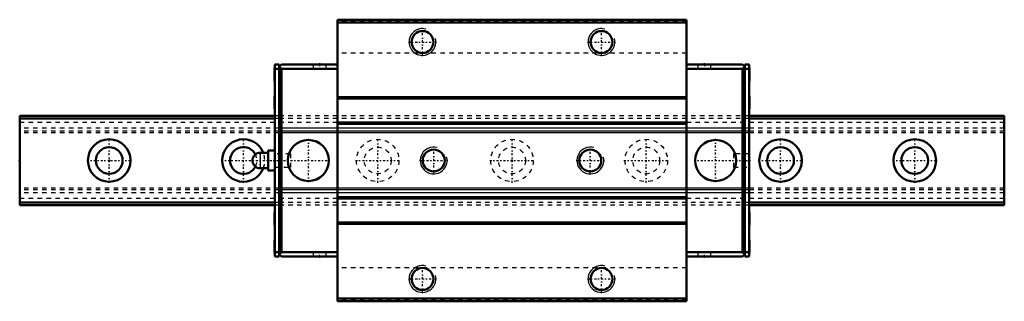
# Model space of a CAD drawing. Header units: millimetres. Extents: x -20 to 200, y -32 to 32.
import ezdxf

# ---------------------------------------------------------------- set-up
doc = ezdxf.new("R2010")
doc.units = ezdxf.units.MM
doc.linetypes.add('Center', pattern=[1.5, 0.45, -0.5, 0.05, -0.5])
doc.linetypes.add('Dashed', pattern=[2, 1, -1])
for name, color, linetype, lineweight in [('2d ConnectionPoints', 7, 'Continuous', 50), ('AM_0', 7, 'Continuous', 50), ('AM_4', 3, 'Continuous', 25), ('AM_5', 3, 'Continuous', 25), ('AM_7', 7, 'Center', 25), ('AM_9', 6, 'Dashed', 25)]:
    doc.layers.add(name, color=color, linetype=linetype, lineweight=lineweight)

# ---------------------------------------------------------------- blocks, each defined once
blk = doc.blocks.new('1_SRG_PB107_grease_nipple_joint_0_in_x4sjyfy4c053ksmrugdetgkaf________4')
at = {"layer": 'AM_0'}
for p, q in [((35.5, 2.25), (35.5, -2.25)), ((37, 2.25), (35.5, 2.25)), ((35.5, 1.75), (33.75, 1.75)), ((33.75, -1.75), (35.5, -1.75)), ((35.5, -2.25), (37, -2.25))]:
    blk.add_line(p, q, dxfattribs=at)
blk.add_arc((33.75, 0), 1.75, 90, 270, dxfattribs=at)
at = {"layer": 'AM_4'}
blk.add_line((33.75, 1.75), (33.75, -1.75), dxfattribs=at)
at = {"layer": 'AM_7'}
blk.add_line((33.75, -1.8375), (33.75, 1.8375), dxfattribs=at)
at = {"layer": 'AM_9'}
for p, q in [((40.5, 1.5), (37, 1.5)), ((40.5, 1.5), (40.5, -1.5)), ((37, -1.5), (40.5, -1.5))]:
    blk.add_line(p, q, dxfattribs=at)
blk = doc.blocks.new('2_SRG20XLASSPB1071_Slide15_25_0_in_x4sjyfy4c053ksmrugdetgkaf________4')
at = {"layer": 'AM_0'}
for p, q in [((129, 31.5), (51, 31.5)), ((51, 31.5), (51, -31.5)), ((129, 30.9), (51, 30.9)), ((129, 31.5), (129, -31.5)), ((36.9, 20.65), (36.9, 17.85)), ((38, 21.5), (37, 21.5)), ((37, 21.5), (37, -21.5)), ((38, 20.5), (37, 20.5)), ((38, 21.5), (38, -21.5)), ((38, 21), (38.5, 21.5)), ((38.5, 20.5), (38, 21)), ((51, 21.5), (38.5, 21.5)), ((38.5, -20.5), (38.5, 20.5)), ((51, 20.5), (38.5, 20.5)), ((129, 21.5), (141.5, 21.5)), ((129, 20.5), (141.5, 20.5)), ((142, 21), (141.5, 21.5)), ((141.5, 20.5), (142, 21)), ((141.5, -20.5), (141.5, 20.5)), ((142, 21.5), (143, 21.5)), ((142, 21.5), (142, -21.5)), ((142, 20.5), (143, 20.5)), ((143, -21.5), (143, 21.5)), ((143.1, 20.65), (143.1, 17.85)), ((36.9, 14.4), (36.9, 11.6)), ((129, 14.18), (51, 14.18)), ((129, 13.88), (51, 13.88)), ((143.1, 14.4), (143.1, 11.6)), ((129, 8.5), (51, 8.5)), ((129, 8.2), (51, 8.2)), ((129, -8.2), (51, -8.2)), ((129, -8.5), (51, -8.5)), ((36.9, -11.6), (36.9, -14.4)), ((143.1, -11.6), (143.1, -14.4)), ((51, -13.88), (129, -13.88)), ((129, -14.18), (51, -14.18)), ((36.9, -17.85), (36.9, -20.65)), ((143.1, -17.85), (143.1, -20.65)), ((38, -20.5), (37, -20.5)), ((38, -21.5), (37, -21.5)), ((38, -21), (38.5, -20.5)), ((38.5, -21.5), (38, -21)), ((51, -20.5), (38.5, -20.5)), ((51, -21.5), (38.5, -21.5)), ((129, -20.5), (141.5, -20.5)), ((129, -21.5), (141.5, -21.5)), ((142, -21), (141.5, -20.5)), ((141.5, -21.5), (142, -21)), ((142, -20.5), (143, -20.5)), ((142, -21.5), (143, -21.5)), ((129, -30.9), (51, -30.9)), ((129, -31.5), (51, -31.5))]:
    blk.add_line(p, q, dxfattribs=at)
for centre, radius in [((70, 26.5), 2.459), ((110, 26.5), 2.459), ((44.5, 0), 4.6), ((135.5, 0), 4.6), ((72.5, 0), 2.458), ((107.5, 0), 2.458), ((70, -26.5), 2.459), ((110, -26.5), 2.459)]:
    blk.add_circle(centre, radius, dxfattribs=at)
for centre, start, end in [((37, 20.65), 90, 180), ((143, 20.65), 360, 90), ((37, 17.85), 180, 270), ((143, 17.85), 270, 0), ((37, 14.4), 90, 180), ((143, 14.4), 360, 90), ((37, 11.6), 180, 270), ((143, 11.6), 270, 0), ((37, -11.6), 90, 180), ((143, -11.6), 360, 90), ((37, -14.4), 180, 270), ((143, -14.4), 270, 0), ((37, -17.85), 90, 180), ((143, -17.85), 360, 90), ((37, -20.65), 180, 270), ((143, -20.65), 270, 0)]:
    blk.add_arc(centre, 0.1, start, end, dxfattribs=at)
at = {"layer": 'AM_5'}
for centre in [(70, 26.5), (110, 26.5), (72.5, 0), (107.5, 0), (70, -26.5), (110, -26.5)]:
    blk.add_arc(centre, 3, 75, 15, dxfattribs=at)
at = {"layer": 'AM_7'}
for p, q in [((70, 23.35), (70, 29.65)), ((110, 23.35), (110, 29.65)), ((66.85, 26.5), (73.15, 26.5)), ((106.85, 26.5), (113.15, 26.5)), ((47, 21.55), (47, 20.45)), ((133, 21.55), (133, 20.45)), ((36.895, 19.25), (37.005, 19.25)), ((142.995, 19.25), (143.105, 19.25)), ((36.895, 13), (37.005, 13)), ((142.995, 13), (143.105, 13)), ((44.5, -4.83), (44.5, 4.83)), ((135.5, -4.83), (135.5, 4.83)), ((72.5, -3.15), (72.5, 3.15)), ((107.5, -3.15), (107.5, 3.15)), ((69.35, 0), (75.65, 0)), ((104.35, 0), (110.65, 0)), ((130.67, 0), (143.175, 0)), ((36.895, -13), (37.005, -13)), ((142.995, -13), (143.105, -13)), ((36.895, -19.25), (37.005, -19.25)), ((142.995, -19.25), (143.105, -19.25)), ((47, -21.55), (47, -20.45)), ((133, -21.55), (133, -20.45)), ((70, -29.65), (70, -23.35)), ((110, -29.65), (110, -23.35)), ((66.85, -26.5), (73.15, -26.5)), ((106.85, -26.5), (113.15, -26.5))]:
    blk.add_line(p, q, dxfattribs=at)
at = {"layer": 'AM_9'}
for p, q in [((129, 31.2), (51, 31.2)), ((129, 24.041), (51, 24.041)), ((36.95, 20), (36.9, 20)), ((36.95, 20), (36.95, 18.5)), ((38.5, 20.5), (38, 20.5)), ((45.55, 21.5), (45.55, 20.5)), ((48.45, 20.5), (48.45, 21.5)), ((131.55, 21.5), (131.55, 20.5)), ((134.45, 20.5), (134.45, 21.5)), ((141.5, 20.5), (142, 20.5)), ((143.05, 20), (143.1, 20)), ((143.05, 20), (143.05, 18.5)), ((36.95, 19.25), (36.9, 19.25)), ((36.95, 18.5), (36.9, 18.5)), ((143.05, 19.25), (143.1, 19.25)), ((143.05, 18.5), (143.1, 18.5)), ((36.95, 13.75), (36.9, 13.75)), ((36.95, 13.75), (36.95, 12.25)), ((143.05, 13.75), (143.1, 13.75)), ((143.05, 13.75), (143.05, 12.25)), ((36.95, 13), (36.9, 13)), ((36.95, 12.25), (36.9, 12.25)), ((143.05, 13), (143.1, 13)), ((143.05, 12.25), (143.1, 12.25)), ((143, 10), (37, 10)), ((38, 9.4), (37, 9.4)), ((143, 9.4), (142, 9.4)), ((143, 7.251), (37, 7.251)), ((143, 6.571), (37, 6.571)), ((143, 6.2), (37, 6.2)), ((40.5, 1.5), (37, 1.5)), ((40.5, 1.5), (40.5, -1.5)), ((139.5, 1.5), (139.5, -1.5)), ((143, 1.5), (139.5, 1.5)), ((37, -1.5), (40.5, -1.5)), ((139.5, -1.5), (143, -1.5)), ((143, -6.2), (37, -6.2)), ((143, -6.571), (37, -6.571)), ((143, -7.251), (37, -7.251)), ((38, -9.4), (37, -9.4)), ((143, -10), (37, -10)), ((143, -9.4), (142, -9.4)), ((36.95, -12.25), (36.9, -12.25)), ((36.95, -13), (36.9, -13)), ((36.95, -12.25), (36.95, -13.75)), ((143.05, -12.25), (143.1, -12.25)), ((143.05, -12.25), (143.05, -13.75)), ((143.05, -13), (143.1, -13)), ((36.95, -13.75), (36.9, -13.75)), ((143.05, -13.75), (143.1, -13.75)), ((36.95, -18.5), (36.9, -18.5)), ((36.95, -19.25), (36.9, -19.25)), ((36.95, -18.5), (36.95, -20)), ((143.05, -18.5), (143.1, -18.5)), ((143.05, -18.5), (143.05, -20)), ((143.05, -19.25), (143.1, -19.25)), ((36.95, -20), (36.9, -20)), ((38.5, -20.5), (38, -20.5)), ((45.55, -20.5), (45.55, -21.5)), ((48.45, -21.5), (48.45, -20.5)), ((131.55, -20.5), (131.55, -21.5)), ((134.45, -21.5), (134.45, -20.5)), ((141.5, -20.5), (142, -20.5)), ((143.05, -20), (143.1, -20)), ((129, -24.041), (51, -24.041)), ((129, -31.2), (51, -31.2))]:
    blk.add_line(p, q, dxfattribs=at)
blk = doc.blocks.new('3_SRG20XLA22020_Track_0_in_x4sjyfy4c053ksmrugdetgkaf________4')
at = {"layer": 'AM_0'}
for p, q in [((-20, 10), (-20, -10)), ((37, 10), (-20, 10)), ((37, 9.4), (-20, 9.4)), ((200, 10), (143, 10)), ((200, 9.4), (143, 9.4)), ((200, 10), (200, -10)), ((37, -9.4), (-20, -9.4)), ((37, -10), (-20, -10)), ((200, -9.4), (143, -9.4)), ((200, -10), (143, -10))]:
    blk.add_line(p, q, dxfattribs=at)
for centre, radius in [((0, 0), 4.75), ((150, 0), 4.75), ((180, 0), 4.75), ((0, 0), 3), ((150, 0), 3), ((180, 0), 3)]:
    blk.add_circle(centre, radius, dxfattribs=at)
for radius, start, end in [(4.75, 21.6183, 338.3817), (3, 27.266, 332.734)]:
    blk.add_arc((30, 0), radius, start, end, dxfattribs=at)
at = {"layer": 'AM_7'}
for p, q in [((0, -4.99), (0, 4.99)), ((30, -4.99), (30, 4.99)), ((60, -4.99), (60, 4.99)), ((90, -4.99), (90, 4.99)), ((120, -4.99), (120, 4.99)), ((150, -4.99), (150, 4.99)), ((180, -4.99), (180, 4.99)), ((-4.99, 0), (4.99, 0)), ((25.01, 0), (49.33, 0)), ((55.01, 0), (64.99, 0)), ((85.01, 0), (94.99, 0)), ((115.01, 0), (124.99, 0)), ((145.01, 0), (154.99, 0)), ((175.01, 0), (184.99, 0))]:
    blk.add_line(p, q, dxfattribs=at)
at = {"layer": 'AM_9'}
for p, q in [((38, 10), (37, 10)), ((143, 9.4), (37, 9.4)), ((143, 10), (142, 10)), ((51, 8.5), (-20, 8.5)), ((200, 7.25), (-20, 7.25)), ((200, 8.5), (129, 8.5)), ((200, 6.57), (-20, 6.57)), ((200, 6.2), (-20, 6.2)), ((200, -6.2), (-20, -6.2)), ((200, -6.57), (-20, -6.57)), ((200, -7.25), (-20, -7.25)), ((51, -8.5), (-20, -8.5)), ((200, -8.5), (129, -8.5)), ((143, -9.4), (37, -9.4)), ((38, -10), (37, -10)), ((143, -10), (142, -10))]:
    blk.add_line(p, q, dxfattribs=at)
for centre, radius in [((60, 0), 4.75), ((90, 0), 4.75), ((120, 0), 4.75), ((60, 0), 3), ((90, 0), 3), ((120, 0), 3)]:
    blk.add_circle(centre, radius, dxfattribs=at)
for radius, start, end in [(3, 332.734, 27.266), (4.75, 338.3817, 21.6183)]:
    blk.add_arc((30, 0), radius, start, end, dxfattribs=at)

msp = doc.modelspace()

# ---------------------------------------------------------------- linework, layer by layer
at = {"layer": '2d ConnectionPoints'}
for p in [(47, 21.5), (133, 21.5), (-20, 0), (0, 0), (0, 0), (37, 0), (90, 0), (143, 0), (47, -21.5), (133, -21.5)]:
    msp.add_point(p, dxfattribs=at)

# ---------------------------------------------------------------- block references
for name in ['2_SRG20XLASSPB1071_Slide15_25_0_in_x4sjyfy4c053ksmrugdetgkaf________4', '3_SRG20XLA22020_Track_0_in_x4sjyfy4c053ksmrugdetgkaf________4', '1_SRG_PB107_grease_nipple_joint_0_in_x4sjyfy4c053ksmrugdetgkaf________4']:
    msp.add_blockref(name, (0, 0))

doc.saveas('drawing.dxf')
